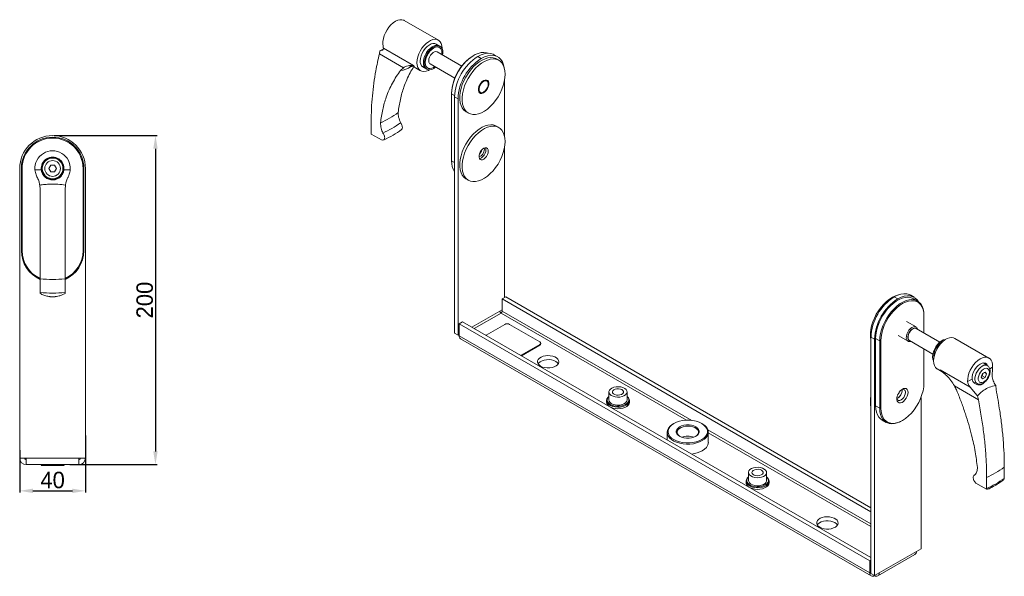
# Model space of a CAD drawing. Header units: millimetres. Extents: x -1094 to 153, y 294 to 767.
# Tile 2 of 2: x -446 to 153, y 429 to 767. Entities that reach past the tile are written whole.
import ezdxf

# ---------------------------------------------------------------- set-up
doc = ezdxf.new("R2010")
doc.units = ezdxf.units.MM
doc.header["$PDSIZE"] = -1
doc.dimstyles.new('ISO-25', dxfattribs={"dimtxt": 2.5, "dimasz": 2.5, "dimexe": 1.25, "dimexo": 0.625, "dimtad": 1, "dimtxsty": 'Standard', "dimcen": 2.5, "dimadec": 0, "dimazin": 0, "dimtfac": 1, "dimtmove": 0, "dimatfit": 3, "dimfxl": 0, "dimarcsym": 0})

# ---------------------------------------------------------------- blocks, each defined once
blk = doc.blocks.new('*D7')
at = {"color": 0, "lineweight": -2}
for p, q in [((-424.94, 697.07), (-362.42, 697.07)), ((-363.42, 689.07), (-363.42, 505.07)), ((-415.46, 497.07), (-362.42, 497.07))]:
    blk.add_line(p, q, dxfattribs=at)
at = {"color": 0}
for points in [[(-364.75, 689.07), (-362.08, 689.07), (-363.42, 697.07)], [(-364.75, 505.07), (-362.08, 505.07), (-363.42, 497.07)]]:
    blk.add_solid(points, dxfattribs=at)
at = {"layer": 'Defpoints', "color": 0}
for p in [(-425.94, 697.07), (-416.46, 497.07), (-363.42, 497.07)]:
    blk.add_point(p, dxfattribs=at)
at = {"color": 0, "insert": (-369.94, 597.07), "char_height": 10, "attachment_point": 5, "rotation": 90}
blk.add_mtext('200', dxfattribs=at)
blk = doc.blocks.new('*D8')
at = {"color": 0, "lineweight": -2}
for p, q in [((-405.94, 514.82), (-405.94, 480.12)), ((-445.94, 505.75), (-445.94, 480.12)), ((-437.94, 481.12), (-413.94, 481.12))]:
    blk.add_line(p, q, dxfattribs=at)
at = {"color": 0}
for points in [[(-437.94, 482.46), (-437.94, 479.79), (-445.94, 481.12)], [(-413.94, 482.46), (-413.94, 479.79), (-405.94, 481.12)]]:
    blk.add_solid(points, dxfattribs=at)
at = {"layer": 'Defpoints', "color": 0}
for p in [(-405.94, 515.82), (-445.94, 506.75), (-405.94, 481.12)]:
    blk.add_point(p, dxfattribs=at)
at = {"color": 0, "insert": (-425.94, 487.65), "char_height": 10, "attachment_point": 5}
blk.add_mtext('40', dxfattribs=at)

msp = doc.modelspace()

# ---------------------------------------------------------------- linework, layer by layer
at = {"color": 7, "linetype": 'Continuous', "lineweight": 15}
for p, q in [((-191.47, 755.06), (-212.19, 767.02)), ((-227.29, 746.71), (-227.03, 748.57)), ((-227.03, 748.57), (-225.1, 749.55)), ((-224.91, 750.09), (-206.66, 739.56)), ((-190.37, 751.25), (-192.85, 752.68)), ((-190.94, 751.57), (-192.85, 752.68)), ((-212.72, 738.31), (-227.29, 746.71)), ((-177.24, 739.28), (-192.27, 747.96)), ((-169.98, 745.75), (-170.33, 745.54)), ((-167.5, 745.14), (-165.38, 743.91)), ((-155.38, 744.9), (-157.5, 746.13)), ((-154.72, 742.79), (-156.13, 743.6)), ((-214.45, 736.65), (-212.72, 738.31)), ((-205.31, 738.22), (-202.22, 736.44)), ((-200.85, 738.82), (-198.37, 737.39)), ((-200.85, 738.82), (-198.94, 737.72)), ((-196.47, 740.68), (-181.44, 732)), ((-151.24, 730.63), (-151.24, 696.77)), ((-183.41, 722.48), (-183.41, 722.89)), ((-183.41, 722.48), (-183.41, 681.65)), ((-179.52, 719.42), (-181.64, 720.64)), ((-181.64, 720.64), (-181.64, 576.93)), ((-179.52, 719.42), (-179.52, 575.71)), ((-174.63, 711.56), (-173.22, 710.74)), ((-232.27, 698.43), (-232.27, 705.23)), ((-154.72, 701.96), (-156.13, 702.78)), ((-232.22, 697.94), (-232.27, 698.43)), ((-225.72, 694.18), (-232.22, 697.94)), ((-224.54, 694.47), (-225.72, 694.18)), ((-163.51, 688.74), (-163.58, 689.4)), ((-151.24, 689.8), (-151.24, 598.57)), ((-445.94, 677.07), (-445.94, 501.07)), ((-444.44, 677.07), (-444.94, 677.07)), ((-444.94, 627.07), (-444.94, 677.07)), ((-444.44, 677.07), (-444.44, 627.07)), ((-427.1, 679.07), (-428.25, 677.07)), ((-428.25, 677.07), (-427.1, 675.07)), ((-424.79, 679.07), (-427.1, 679.07)), ((-423.63, 677.07), (-424.79, 679.07)), ((-424.79, 675.07), (-423.63, 677.07)), ((-407.44, 627.07), (-407.44, 677.07)), ((-406.94, 677.07), (-407.44, 677.07)), ((-406.94, 677.07), (-406.94, 627.07)), ((-405.94, 677.07), (-405.94, 501.07)), ((-436.66, 676.27), (-432.82, 676.27)), ((-427.1, 675.07), (-424.79, 675.07)), ((-419.06, 676.27), (-415.22, 676.27)), ((-174.63, 670.73), (-173.22, 669.92)), ((-433.76, 667), (-433.54, 664.33)), ((-418.34, 664.33), (-418.13, 667)), ((-444.44, 627.07), (-444.94, 627.07)), ((-406.94, 627.07), (-407.44, 627.07)), ((-433.54, 609.99), (-433.54, 601.67)), ((-418.34, 601.67), (-418.34, 609.99)), ((-433.54, 601.67), (-433.54, 601.1)), ((-418.34, 601.1), (-418.34, 601.67)), ((-150.53, 598.98), (-152.65, 597.75)), ((71.5, 470.8), (-150.53, 598.98)), ((85.64, 599), (87.76, 597.78)), ((97.76, 598.77), (95.64, 599.99)), ((71.5, 468.35), (-152.65, 597.75)), ((-152.65, 597.75), (-152.65, 590.4)), ((99.74, 596.47), (97.26, 597.9)), ((-154.07, 590.4), (-152.65, 591.22)), ((103.67, 587.77), (103.67, 587.36)), ((103.67, 577.11), (103.67, 587.36)), ((-178.82, 582.65), (-176.69, 583.87)), ((70.79, 438.55), (-178.82, 582.65)), ((-178.82, 582.65), (-178.82, 575.3)), ((71.5, 440.59), (-176.69, 583.87)), ((-162.36, 575.78), (-151.04, 582.31)), ((-148.22, 582.31), (-129.83, 571.7)), ((99, 580.73), (93.09, 584.14)), ((-181.64, 576.93), (-179.52, 575.71)), ((-179.52, 575.71), (-178.82, 576.12)), ((70.79, 431.2), (-178.82, 575.3)), ((-162.51, 575.68), (-162.36, 575.78)), ((88.09, 575.48), (94, 572.07)), ((113.33, 571.54), (99.06, 579.78)), ((-177.99, 573.47), (71.62, 429.37)), ((-129.83, 570.07), (-141.14, 563.54)), ((-129.83, 569.66), (-140.95, 563.24)), ((-129.83, 569.66), (-129.83, 570.07)), ((-129.24, 570.48), (-129.24, 570.88)), ((73.62, 573.28), (71.5, 574.51)), ((71.5, 430.79), (71.5, 574.51)), ((73.62, 429.57), (73.62, 573.28)), ((76.8, 572.26), (74.33, 573.69)), ((74.33, 573.69), (74.33, 532.86)), ((77.51, 572.26), (76.8, 572.26)), ((76.8, 531.43), (76.8, 572.26)), ((77.51, 572.26), (77.51, 531.43)), ((94.86, 572.5), (109.13, 564.26)), ((143.2, 561.85), (122.48, 573.81)), ((-141.14, 563.54), (-141.32, 563.45)), ((103.67, 546.54), (103.67, 567.41)), ((142.34, 557.19), (139.83, 558.86)), ((111.73, 555.19), (114.82, 553.41)), ((113.47, 554.75), (131.72, 544.21)), ((139.27, 552.4), (138.46, 550.3)), ((138.66, 550.82), (139.14, 551.1)), ((139.14, 551.1), (139.75, 552.68)), ((139.14, 551.1), (140.91, 550.08)), ((140.91, 553.34), (139.27, 552.4)), ((140.31, 553), (141.72, 552.18)), ((141.72, 552.18), (140.91, 553.34)), ((140.91, 550.08), (141.72, 552.18)), ((136.8, 536.53), (122.24, 544.94)), ((130.25, 547.52), (132.96, 549.08)), ((133.49, 547.58), (136.06, 546.31)), ((138.46, 550.3), (139.27, 549.13)), ((139.27, 549.13), (140.91, 550.08)), ((147.55, 542.74), (147.29, 545.24)), ((-87.8, 541.26), (-87.8, 536.36)), ((-76.8, 536.36), (-76.8, 541.26)), ((90.42, 542.15), (90.36, 542.75)), ((136.24, 538.86), (136.8, 536.53)), ((-89.3, 536.02), (-89.3, 535.09)), ((-75.3, 535.09), (-75.3, 536.02)), ((76.8, 531.43), (74.33, 532.86)), ((101.91, 445.9), (101.91, 537.93)), ((77.51, 531.43), (76.8, 531.43)), ((-48.36, 522.03), (-48.71, 521.82)), ((-31.03, 521.82), (-31.38, 522.03)), ((78.26, 524.16), (80.74, 522.73)), ((90.24, 523.68), (90.59, 523.88)), ((-52.37, 516.72), (-52.37, 512.1)), ((-27.37, 510.6), (-27.37, 516.72)), ((-441.94, 501.07), (-445.94, 501.07)), ((-409.94, 501.07), (-441.94, 501.07)), ((-441.94, 497.07), (-441.94, 501.07)), ((-409.94, 497.07), (-441.94, 497.07)), ((-432.49, 497.07), (-432.94, 496.62)), ((-418.94, 496.62), (-419.39, 497.07)), ((-405.94, 501.07), (-409.94, 501.07)), ((-409.94, 501.07), (-409.94, 497.07)), ((-429.77, 496.62), (-432.94, 496.62)), ((-418.94, 496.62), (-429.77, 496.62)), ((-2.94, 492.27), (-2.94, 487.37)), ((8.06, 487.37), (8.06, 492.27)), ((134.76, 490.94), (134.35, 490.76)), ((134.38, 490.7), (134.69, 490.82)), ((152.53, 488.69), (152.53, 495.49)), ((-4.44, 487.04), (-4.44, 486.11)), ((9.56, 486.11), (9.56, 487.04)), ((135.23, 485.81), (134.06, 487.46)), ((141.73, 482.06), (135.23, 485.81)), ((141.79, 489.29), (141.79, 482.49)), ((152.48, 488.26), (152.53, 488.69)), ((141.79, 482.49), (141.73, 482.06)), ((76.45, 431.2), (99.08, 444.27)), ((99.08, 444.27), (101.91, 445.9)), ((70.79, 438.55), (71.5, 438.96)), ((70.79, 431.2), (70.79, 438.55)), ((75.62, 429.37), (98.25, 442.43)), ((73.62, 429.57), (76.45, 431.2)), ((71.5, 430.79), (73.62, 429.57)), ((73.62, 429.57), (73.62, 429.57))]:
    msp.add_line(p, q, dxfattribs=at)
at = {"color": 8, "linetype": 'Continuous', "lineweight": 15}
for p, q in [((-183.41, 722.48), (-181.63, 721.45)), ((-183.41, 681.65), (-181.64, 680.63)), ((-171.04, 580.61), (-154.07, 590.4)), ((-169.62, 579.79), (-153.36, 589.18)), ((-153.36, 589.18), (-40.54, 524.05)), ((-37.49, 523.92), (-152.65, 590.4)), ((-141.14, 563.35), (-141.14, 563.54)), ((143.68, 555.27), (145.41, 556.27)), ((71.5, 461), (-27.65, 518.24)), ((-27.37, 516.44), (71.5, 459.37)), ((71.5, 431.61), (70.79, 431.2))]:
    msp.add_line(p, q, dxfattribs=at)
at = {"color": 7, "linetype": 'Continuous', "lineweight": 15, "flags": 128}
for points in [[(-212.19, 767.02), (-212.49, 767.17), (-213.6, 767.49), (-214.85, 767.47), (-216.18, 767.14), (-217.56, 766.49), (-218.95, 765.54), (-220.28, 764.34), (-221.53, 762.91), (-222.64, 761.31), (-223.58, 759.59), (-224.33, 757.81), (-224.85, 756.02), (-225.12, 754.29), (-225.15, 752.68)], [(-189.25, 750.04), (-189.25, 750.14), (-189.37, 751.67), (-189.76, 753.01), (-190.38, 754.1), (-191.23, 754.9), (-192.27, 755.4), (-193.46, 755.56), (-194.77, 755.39), (-196.15, 754.89), (-197.55, 754.08), (-198.93, 752.99), (-200.23, 751.65), (-201.43, 750.11), (-202.46, 748.42), (-203.31, 746.64), (-203.93, 744.83), (-204.32, 743.05), (-204.45, 741.36), (-204.45, 741.36)], [(-192.85, 752.68), (-193.67, 752.99), (-194.75, 753.02), (-195.93, 752.72), (-197.15, 752.09), (-198.36, 751.17), (-199.5, 749.99), (-200.51, 748.61), (-201.35, 747.1), (-201.98, 745.53), (-202.37, 743.96), (-202.5, 742.48)], [(-190.94, 751.57), (-191.76, 751.88), (-192.84, 751.92), (-194.02, 751.62), (-195.24, 750.99), (-196.45, 750.07), (-197.59, 748.89), (-198.6, 747.51), (-199.44, 746), (-200.07, 744.42), (-200.46, 742.86), (-200.59, 741.38)], [(-188.87, 745.99), (-188.72, 747.43), (-188.82, 748.78), (-189.18, 749.92), (-189.79, 750.8), (-190.61, 751.37), (-191.61, 751.61), (-192.73, 751.52), (-193.94, 751.08), (-195.16, 750.33), (-196.34, 749.3), (-197.44, 748.04), (-198.39, 746.6), (-199.15, 745.06), (-199.69, 743.48), (-199.98, 741.94), (-200.01, 740.51), (-199.77, 739.26), (-199.28, 738.24), (-198.57, 737.51), (-197.65, 737.1), (-196.59, 737.03), (-195.42, 737.3), (-194.2, 737.89), (-192.98, 738.79), (-192.98, 738.79)], [(-189.35, 746.27), (-189.28, 747.26), (-189.41, 748.49), (-189.78, 749.52), (-190.39, 750.28), (-191.2, 750.75), (-192.16, 750.89), (-193.24, 750.7), (-194.37, 750.2), (-195.5, 749.4), (-196.58, 748.34), (-197.55, 747.08), (-198.35, 745.69), (-198.96, 744.22), (-199.34, 742.76), (-199.46, 741.38), (-199.46, 741.38)], [(-192.27, 747.96), (-192.95, 748.15), (-193.78, 748.02), (-194.66, 747.56), (-195.52, 746.82), (-196.28, 745.85), (-196.86, 744.75), (-197.23, 743.6), (-197.34, 742.52), (-197.19, 741.61), (-196.79, 740.93), (-196.47, 740.68)], [(-161.24, 747.06), (-162.23, 747.38), (-163.8, 747.58), (-165.48, 747.45), (-167.24, 747), (-169.06, 746.24), (-170.89, 745.18), (-172.71, 743.85), (-174.48, 742.26), (-176.16, 740.44), (-177.72, 738.44), (-179.15, 736.28), (-180.4, 734.01), (-181.46, 731.67), (-182.3, 729.3), (-182.91, 726.95), (-183.29, 724.66), (-183.41, 722.48)], [(-174.63, 711.56), (-174.79, 711.66), (-175.96, 712.59), (-176.93, 713.82), (-177.67, 715.32), (-178.18, 717.05), (-178.43, 719), (-178.43, 721.1), (-178.18, 723.34), (-177.67, 725.65), (-176.93, 728.01), (-175.96, 730.35), (-174.79, 732.64), (-173.43, 734.84), (-171.92, 736.89), (-170.28, 738.76), (-168.55, 740.41), (-166.75, 741.82), (-164.92, 742.94), (-163.11, 743.77), (-161.34, 744.28), (-159.65, 744.47), (-158.07, 744.33), (-156.63, 743.86), (-156.13, 743.6)], [(-150.88, 734.32), (-151.01, 732.14), (-151.39, 729.86), (-152.02, 727.52), (-152.87, 725.17), (-153.95, 722.84), (-155.21, 720.59), (-156.65, 718.47), (-158.23, 716.5), (-159.92, 714.73), (-161.69, 713.2), (-163.51, 711.93), (-165.33, 710.95), (-167.13, 710.28), (-168.87, 709.93), (-170.51, 709.91), (-172.02, 710.21), (-173.38, 710.84), (-174.55, 711.78), (-175.52, 713.01), (-176.26, 714.5), (-176.76, 716.24), (-177.02, 718.18), (-177.02, 720.29), (-176.76, 722.52), (-176.26, 724.84), (-175.52, 727.19), (-174.55, 729.54), (-173.38, 731.83), (-172.02, 734.02), (-170.51, 736.07), (-168.87, 737.94), (-167.13, 739.6), (-165.33, 741), (-163.51, 742.13), (-161.69, 742.95), (-159.92, 743.47), (-158.23, 743.65), (-156.65, 743.51), (-155.21, 743.04), (-153.95, 742.26), (-152.87, 741.18), (-152.02, 739.81), (-151.39, 738.19), (-151.01, 736.35), (-150.88, 734.32)], [(-167.5, 745.14), (-165.49, 746.13), (-163.52, 746.78), (-161.63, 747.05), (-159.86, 746.96), (-158.24, 746.5), (-157.5, 746.13)], [(-151.43, 738.32), (-151.81, 740.02), (-152.52, 741.79), (-153.48, 743.28), (-154.69, 744.45), (-156.12, 745.27), (-157.73, 745.73), (-159.51, 745.83), (-161.4, 745.55), (-163.37, 744.91), (-165.38, 743.91)], [(-204.45, 741.36), (-204.32, 739.82), (-203.93, 738.48), (-203.31, 737.4), (-202.46, 736.59), (-201.43, 736.1), (-200.23, 735.93), (-198.93, 736.1), (-197.55, 736.6), (-196.76, 737.02)], [(-199.46, 741.38), (-199.34, 740.15), (-198.96, 739.12), (-198.35, 738.36), (-197.55, 737.89), (-196.58, 737.75), (-195.5, 737.93), (-194.37, 738.44), (-193.55, 738.99)], [(-163.19, 723.65), (-162.35, 724.54), (-161.64, 725.6), (-161.12, 726.76), (-160.84, 727.91), (-160.8, 728.98), (-161.02, 729.86), (-161.48, 730.5), (-162.15, 730.83), (-162.95, 730.83), (-163.85, 730.51), (-164.75, 729.88), (-165.58, 729), (-166.29, 727.93), (-166.81, 726.78), (-167.1, 725.62), (-167.13, 724.55), (-166.91, 723.67), (-166.45, 723.03), (-165.79, 722.7), (-164.98, 722.7), (-164.09, 723.02), (-163.19, 723.65)], [(-161.14, 728.4), (-161.26, 727.36), (-161.63, 726.28), (-162.2, 725.23), (-162.93, 724.32), (-163.75, 723.63), (-164.6, 723.22), (-165.38, 723.12), (-166.04, 723.35), (-166.51, 723.88), (-166.76, 724.66), (-166.76, 725.64), (-166.51, 726.71), (-166.04, 727.79), (-165.38, 728.78), (-164.6, 729.59), (-163.75, 730.14), (-162.93, 730.4), (-162.2, 730.34), (-161.63, 729.95), (-161.26, 729.29), (-161.14, 728.4)], [(-174.63, 670.73), (-174.79, 670.83), (-175.96, 671.77), (-176.93, 673), (-177.67, 674.49), (-178.18, 676.23), (-178.43, 678.17), (-178.43, 680.28), (-178.18, 682.51), (-177.67, 684.83), (-176.93, 687.18), (-175.96, 689.52), (-174.79, 691.82), (-173.43, 694.01), (-171.92, 696.06), (-170.28, 697.93), (-168.55, 699.59), (-166.75, 700.99), (-164.92, 702.12), (-163.11, 702.94), (-161.34, 703.46), (-159.65, 703.64), (-158.07, 703.5), (-156.63, 703.03), (-156.13, 702.78)], [(-150.88, 693.49), (-151.01, 691.31), (-151.39, 689.03), (-152.02, 686.69), (-152.87, 684.34), (-153.95, 682.01), (-155.21, 679.77), (-156.65, 677.64), (-158.23, 675.67), (-159.92, 673.91), (-161.69, 672.37), (-163.51, 671.11), (-165.33, 670.13), (-167.13, 669.45), (-168.87, 669.1), (-170.51, 669.08), (-172.02, 669.39), (-173.38, 670.01), (-174.55, 670.95), (-175.52, 672.18), (-176.26, 673.68), (-176.76, 675.41), (-177.02, 677.35), (-177.02, 679.46), (-176.76, 681.69), (-176.26, 684.01), (-175.52, 686.36), (-174.55, 688.71), (-173.38, 691), (-172.02, 693.19), (-170.51, 695.25), (-168.87, 697.12), (-167.13, 698.77), (-165.33, 700.17), (-163.51, 701.3), (-161.69, 702.13), (-159.92, 702.64), (-158.23, 702.83), (-156.65, 702.69), (-155.21, 702.22), (-153.95, 701.43), (-152.87, 700.35), (-152.02, 698.98), (-151.39, 697.36), (-151.01, 695.52), (-150.88, 693.49)], [(-161.14, 687.57), (-161.26, 686.54), (-161.63, 685.45), (-162.2, 684.4), (-162.93, 683.49), (-163.75, 682.8), (-164.6, 682.39), (-165.38, 682.29), (-166.04, 682.52), (-166.51, 683.05), (-166.76, 683.84), (-166.76, 684.81), (-166.51, 685.88), (-166.04, 686.96), (-165.38, 687.95), (-164.6, 688.76), (-163.75, 689.32), (-162.93, 689.58), (-162.2, 689.51), (-161.63, 689.13), (-161.26, 688.46), (-161.14, 687.57)], [(-162.55, 688.39), (-162.68, 687.35), (-163.04, 686.26), (-163.62, 685.22), (-164.35, 684.31), (-165.17, 683.62), (-166.01, 683.21), (-166.54, 683.11)], [(-162.8, 689.59), (-162.68, 689.28), (-162.55, 688.39)], [(87.97, 600.12), (86.39, 599.63), (84.57, 598.79), (82.75, 597.64), (80.96, 596.22), (79.23, 594.56), (77.59, 592.67), (76.09, 590.61), (74.74, 588.41), (73.58, 586.11), (72.63, 583.77), (71.9, 581.41), (71.41, 579.1), (71.17, 576.87), (71.19, 574.78), (71.46, 572.85), (71.5, 572.65)], [(97.26, 597.9), (96.93, 598.08), (95.51, 598.59), (93.94, 598.79), (92.26, 598.66), (90.5, 598.21), (88.68, 597.45), (86.85, 596.39), (85.03, 595.06), (83.26, 593.47), (81.58, 591.65), (80.02, 589.65), (78.59, 587.49), (77.34, 585.22), (76.28, 582.88), (75.44, 580.51), (74.83, 578.16), (74.45, 575.87), (74.33, 573.69)], [(85.64, 599), (87.66, 600), (89.63, 600.64), (91.52, 600.92), (93.29, 600.82), (94.9, 600.36), (95.64, 599.99)], [(100.44, 596), (99.66, 597.14), (98.45, 598.31), (97.03, 599.13), (95.41, 599.6), (93.64, 599.69), (91.75, 599.41), (89.78, 598.77), (87.76, 597.78)], [(76.8, 572.26), (76.93, 574.45), (77.3, 576.73), (77.92, 579.08), (78.76, 581.45), (79.82, 583.79), (81.07, 586.06), (82.49, 588.22), (84.06, 590.22), (85.74, 592.04), (87.51, 593.63), (89.32, 594.97), (91.16, 596.02), (92.97, 596.78), (94.74, 597.23), (96.42, 597.36), (97.99, 597.16), (99.41, 596.65), (100.66, 595.82), (101.72, 594.7), (102.56, 593.31), (103.18, 591.67), (103.55, 589.81), (103.67, 587.77)], [(103.67, 587.36), (103.54, 589.44), (103.14, 591.31), (102.49, 592.96), (101.6, 594.33), (100.48, 595.41), (99.16, 596.17), (97.66, 596.6), (96.03, 596.69), (94.28, 596.43), (92.45, 595.84), (90.59, 594.92), (88.73, 593.69), (86.91, 592.18), (85.16, 590.42), (83.52, 588.44), (82.03, 586.28), (80.71, 584), (79.59, 581.63), (78.69, 579.22), (78.04, 576.82), (77.64, 574.49), (77.51, 572.26)], [(95.75, 571.98), (95.17, 571.85), (94.34, 571.93), (93.66, 572.33), (93.2, 573.03), (92.98, 573.99), (93.02, 575.12), (93.32, 576.35), (93.85, 577.59), (94.58, 578.73), (95.46, 579.71), (96.41, 580.43), (97.36, 580.86), (97.36, 580.86)], [(97.71, 580.02), (96.84, 579.62), (95.98, 578.94), (95.2, 578.04), (94.56, 576.98), (94.11, 575.85), (93.9, 574.74), (93.93, 573.75), (94.21, 572.96), (94.71, 572.42), (95.39, 572.18), (95.42, 572.17)], [(94.86, 572.5), (94.73, 572.58), (94.25, 573.16), (94.01, 574.01), (94.03, 575.04), (94.31, 576.17), (94.83, 577.3), (95.53, 578.33), (96.36, 579.16), (97.25, 579.72), (98.11, 579.96), (98.86, 579.87), (99.06, 579.78)], [(109.51, 560.21), (109.14, 561.21), (108.98, 562.52), (109.08, 563.99), (109.45, 565.54), (110.05, 567.12), (110.87, 568.64), (111.87, 570.04), (113, 571.24), (114.2, 572.19), (115.42, 572.86), (116.61, 573.19), (117.03, 573.23)], [(111.73, 555.19), (111.49, 555.35), (110.65, 556.15), (110.02, 557.24), (109.64, 558.58), (109.51, 560.12), (109.64, 561.8), (110.02, 563.58), (110.65, 565.39), (111.49, 567.18), (112.53, 568.87), (113.72, 570.41), (115.03, 571.75), (116.41, 572.84), (117.81, 573.65), (119.19, 574.15), (120.5, 574.32), (121.69, 574.15), (122.48, 573.81)], [(-129.32, 556.93), (-128.13, 556.39), (-126.77, 556.02), (-125.29, 555.84), (-123.78, 555.87), (-122.32, 556.1), (-120.99, 556.51), (-119.87, 557.09), (-119, 557.8), (-118.44, 558.61), (-118.22, 559.47), (-118.36, 560.34), (-118.83, 561.17), (-119.62, 561.91), (-120.69, 562.53), (-121.97, 562.98), (-123.41, 563.26), (-124.91, 563.33), (-126.4, 563.21), (-127.81, 562.89), (-129.04, 562.39), (-130.05, 561.74), (-130.76, 560.97), (-131.15, 560.13), (-131.2, 559.26), (-130.89, 558.4), (-130.25, 557.61), (-129.32, 556.93)], [(-130.87, 558.36), (-130.44, 558.91), (-129.58, 559.63), (-128.45, 560.21), (-127.12, 560.62), (-125.66, 560.85), (-124.16, 560.87), (-122.68, 560.7), (-121.31, 560.33), (-120.13, 559.79)], [(-120.13, 559.79), (-119.19, 559.1), (-118.58, 558.36)], [(130.25, 547.52), (130.27, 549.13), (130.55, 550.86), (131.06, 552.65), (131.81, 554.43), (132.75, 556.15), (133.86, 557.75), (135.11, 559.17), (136.45, 560.38), (137.83, 561.32), (139.21, 561.97), (140.54, 562.31), (141.79, 562.32), (142.9, 562.01), (143.85, 561.38), (144.59, 560.46), (145.11, 559.27), (145.38, 557.86), (145.41, 556.27)], [(132.96, 549.08), (132.97, 550.44), (133.25, 551.93), (133.8, 553.45), (134.59, 554.92), (135.56, 556.25), (136.66, 557.36), (137.83, 558.2), (139, 558.71), (140.1, 558.87), (141.07, 558.66), (141.85, 558.1), (142.4, 557.21), (142.42, 557.16)], [(143.48, 553.19), (143.35, 554.18), (142.98, 554.94), (142.4, 555.43), (141.65, 555.61), (140.78, 555.46), (139.86, 555.01), (138.96, 554.27), (138.14, 553.31), (137.46, 552.19), (136.98, 551), (136.74, 549.83), (136.74, 548.77), (136.98, 547.89), (137.46, 547.25), (138.14, 546.92), (138.96, 546.9), (139.86, 547.2), (140.78, 547.81), (141.65, 548.67), (142.4, 549.71), (142.98, 550.88), (143.35, 552.07), (143.48, 553.19)], [(77.51, 531.43), (77.64, 529.36), (78.04, 527.48), (78.69, 525.84), (79.59, 524.47), (80.71, 523.39), (82.03, 522.62), (83.52, 522.19), (85.16, 522.11), (86.91, 522.36), (88.73, 522.96), (90.59, 523.88), (92.45, 525.11), (94.28, 526.62), (96.03, 528.38), (97.66, 530.36), (99.16, 532.51), (100.48, 534.8), (101.6, 537.17), (102.49, 539.58), (103.14, 541.98), (103.54, 544.31), (103.67, 546.54)], [(-83.42, 544.36), (-81.99, 544.43), (-80.58, 544.27), (-79.29, 543.91), (-78.2, 543.37), (-77.39, 542.69), (-76.91, 541.91), (-76.8, 541.08), (-77.07, 540.27), (-77.69, 539.52), (-78.63, 538.89), (-79.81, 538.42), (-81.17, 538.15), (-82.6, 538.09), (-84.01, 538.24), (-85.3, 538.6), (-86.39, 539.14), (-87.2, 539.82), (-87.68, 540.6), (-87.79, 541.43), (-87.52, 542.24), (-86.9, 542.99), (-85.96, 543.62), (-84.78, 544.09), (-83.42, 544.36)], [(-82.99, 543.18), (-81.87, 543.2), (-80.8, 543.02), (-79.89, 542.64), (-79.24, 542.12), (-78.92, 541.5), (-78.97, 540.85), (-79.37, 540.25), (-80.1, 539.76), (-81.06, 539.43), (-82.15, 539.29), (-83.27, 539.37), (-84.27, 539.66), (-85.06, 540.11), (-85.55, 540.7), (-85.69, 541.34), (-85.46, 541.97), (-84.89, 542.52), (-84.04, 542.94), (-82.99, 543.18)], [(94.02, 540.97), (93.89, 539.82), (93.52, 538.62), (92.93, 537.44), (92.17, 536.38), (91.29, 535.51), (90.36, 534.9), (89.44, 534.59), (88.61, 534.61), (87.93, 534.95), (87.45, 535.59), (87.19, 536.48), (87.19, 537.56), (87.45, 538.75), (87.93, 539.95), (88.61, 541.08), (89.44, 542.05), (90.36, 542.8), (91.29, 543.27), (92.17, 543.41), (92.93, 543.23), (93.52, 542.73), (93.89, 541.96), (94.02, 540.97)], [(87.19, 537.5), (87.29, 537.03), (87.67, 536.4), (88.26, 536.06), (89, 536.05), (89.81, 536.37), (90.63, 537), (91.37, 537.86), (91.96, 538.87), (92.34, 539.94), (92.47, 540.97)], [(-76.8, 538.52), (-76.75, 538.48), (-75.94, 537.71), (-75.44, 536.85), (-75.3, 535.95), (-75.5, 535.05), (-76.04, 534.2), (-76.9, 533.45), (-78.03, 532.82), (-79.37, 532.35), (-80.86, 532.07), (-82.42, 531.98), (-83.97, 532.1), (-85.44, 532.41), (-86.76, 532.91), (-87.84, 533.56), (-88.65, 534.33), (-89.15, 535.19), (-89.29, 536.09), (-89.09, 536.99), (-88.55, 537.84), (-87.8, 538.52)], [(-76.8, 536.36), (-76.8, 536.18), (-77.07, 535.37), (-77.69, 534.62), (-78.63, 533.99), (-79.81, 533.52), (-81.17, 533.25), (-82.6, 533.19), (-84.01, 533.34), (-85.3, 533.7), (-86.39, 534.24), (-87.2, 534.92), (-87.68, 535.7), (-87.8, 536.36)], [(-75.3, 535.06), (-75.3, 534.99), (-75.5, 534.09), (-76.04, 533.24), (-76.9, 532.48), (-78.03, 531.86), (-79.37, 531.39), (-80.86, 531.1), (-82.42, 531.02), (-83.97, 531.14), (-85.44, 531.45), (-86.69, 531.91)], [(74.33, 532.86), (74.45, 530.82), (74.83, 528.96), (75.44, 527.32), (76.28, 525.93), (77.34, 524.81), (78.26, 524.16)], [(90.24, 523.68), (89.32, 523.18), (87.51, 522.42), (85.74, 521.97), (84.06, 521.85), (82.49, 522.04), (81.07, 522.56), (79.82, 523.38), (78.76, 524.5), (77.92, 525.89), (77.3, 527.54), (76.93, 529.39), (76.8, 531.43)], [(-31.03, 511.62), (-32.65, 510.83), (-34.48, 510.21), (-36.46, 509.78), (-38.54, 509.55), (-40.66, 509.52), (-42.76, 509.7), (-44.77, 510.09), (-46.65, 510.66), (-48.32, 511.41), (-49.76, 512.31), (-50.91, 513.34), (-51.74, 514.46), (-52.23, 515.65), (-52.37, 516.88), (-52.14, 518.09), (-51.56, 519.27), (-50.65, 520.37), (-49.43, 521.37), (-48.71, 521.82)], [(-31.38, 512.23), (-30.04, 513.16), (-28.99, 514.2), (-28.28, 515.34), (-27.91, 516.53), (-27.91, 517.73), (-28.28, 518.92), (-28.99, 520.06), (-30.04, 521.1), (-31.38, 522.03), (-32.99, 522.81), (-34.8, 523.41), (-36.76, 523.82), (-38.82, 524.03), (-40.91, 524.03), (-42.97, 523.82), (-44.94, 523.41), (-46.75, 522.81), (-48.35, 522.03), (-49.7, 521.1), (-50.74, 520.06), (-51.46, 518.92), (-51.82, 517.73), (-51.82, 516.53), (-51.46, 515.34), (-50.74, 514.2), (-49.7, 513.16), (-48.35, 512.23), (-46.75, 511.46), (-44.94, 510.85), (-42.97, 510.44), (-40.91, 510.23), (-38.82, 510.23), (-36.76, 510.44), (-34.8, 510.85), (-32.99, 511.46), (-31.38, 512.23)], [(-34.92, 514.27), (-36.14, 513.71), (-37.56, 513.32), (-39.09, 513.12), (-40.65, 513.12), (-42.18, 513.32), (-43.59, 513.71), (-44.82, 514.27), (-45.8, 514.98), (-46.48, 515.8), (-46.82, 516.68), (-46.82, 517.58), (-46.48, 518.47), (-45.8, 519.28), (-44.82, 519.99), (-43.59, 520.55), (-42.18, 520.94), (-40.65, 521.15), (-39.09, 521.15), (-37.56, 520.94), (-36.14, 520.55), (-34.92, 519.99), (-33.94, 519.28), (-33.26, 518.47), (-32.91, 517.58), (-32.91, 516.68), (-33.26, 515.8), (-33.94, 514.98), (-34.92, 514.27)], [(-31.03, 521.82), (-30.66, 521.6), (-29.37, 520.64), (-28.37, 519.55), (-27.71, 518.39), (-27.39, 517.18), (-27.44, 515.96), (-27.84, 514.76), (-28.59, 513.61), (-29.66, 512.56), (-31.03, 511.62)], [(-35.1, 514.17), (-34.34, 514.75), (-33.7, 515.54), (-33.39, 516.4), (-33.44, 517.27), (-33.83, 518.11), (-34.54, 518.87), (-35.55, 519.53), (-36.78, 520.03), (-38.19, 520.35), (-39.68, 520.47), (-41.18, 520.4), (-42.62, 520.12), (-43.9, 519.67), (-44.97, 519.05), (-45.76, 518.31), (-46.23, 517.48), (-46.37, 516.61), (-46.15, 515.75), (-45.59, 514.94), (-44.72, 514.23), (-44.64, 514.17)], [(1.43, 495.38), (2.86, 495.44), (4.27, 495.29), (5.57, 494.93), (6.65, 494.39), (7.46, 493.7), (7.94, 492.92), (8.05, 492.1), (7.78, 491.28), (7.16, 490.53), (6.23, 489.91), (5.04, 489.44), (3.69, 489.16), (2.25, 489.1), (0.84, 489.25), (-0.45, 489.61), (-1.54, 490.15), (-2.35, 490.84), (-2.83, 491.62), (-2.93, 492.45), (-2.67, 493.26), (-2.05, 494.01), (-1.11, 494.64), (0.07, 495.1), (1.43, 495.38)], [(1.86, 494.19), (2.98, 494.22), (4.05, 494.03), (4.96, 493.66), (5.61, 493.13), (5.93, 492.51), (5.89, 491.87), (5.48, 491.27), (4.75, 490.77), (3.79, 490.44), (2.7, 490.31), (1.59, 490.39), (0.58, 490.67), (-0.21, 491.13), (-0.7, 491.71), (-0.84, 492.35), (-0.61, 492.98), (-0.04, 493.54), (0.82, 493.96), (1.86, 494.19)], [(8.06, 489.54), (8.11, 489.5), (8.92, 488.72), (9.41, 487.87), (9.56, 486.96), (9.35, 486.07), (8.81, 485.22), (7.95, 484.46), (6.82, 483.83), (5.48, 483.36), (3.99, 483.08), (2.43, 483), (0.88, 483.11), (-0.59, 483.43), (-1.9, 483.92), (-2.99, 484.57), (-3.8, 485.35), (-4.29, 486.21), (-4.44, 487.11), (-4.24, 488), (-3.69, 488.85), (-2.94, 489.54)], [(8.06, 487.37), (8.05, 487.2), (7.78, 486.38), (7.16, 485.64), (6.23, 485.01), (5.04, 484.54), (3.69, 484.26), (2.25, 484.2), (0.84, 484.35), (-0.45, 484.71), (-1.54, 485.25), (-2.35, 485.94), (-2.83, 486.72), (-2.94, 487.37)], [(9.56, 486.07), (9.56, 486), (9.35, 485.11), (8.81, 484.26), (7.95, 483.5), (6.82, 482.87), (5.48, 482.4), (3.99, 482.12), (2.43, 482.03), (0.88, 482.15), (-0.59, 482.47), (-1.83, 482.93)], [(40.39, 458.96), (41.57, 458.42), (42.94, 458.05), (44.42, 457.88), (45.93, 457.9), (47.38, 458.13), (48.71, 458.54), (49.84, 459.12), (50.71, 459.83), (51.26, 460.64), (51.48, 461.5), (51.35, 462.37), (50.87, 463.2), (50.08, 463.94), (49.02, 464.56), (47.73, 465.01), (46.3, 465.29), (44.79, 465.36), (43.3, 465.24), (41.9, 464.92), (40.66, 464.42), (39.66, 463.77), (38.94, 463), (38.55, 462.16), (38.51, 461.29), (38.81, 460.43), (39.45, 459.64), (40.39, 458.96)], [(38.84, 460.39), (39.26, 460.95), (40.13, 461.66), (41.26, 462.24), (42.58, 462.65), (44.04, 462.88), (45.55, 462.9), (47.03, 462.73), (48.4, 462.36), (49.58, 461.82)], [(49.58, 461.82), (50.52, 461.13), (51.13, 460.39)]]:
    msp.add_lwpolyline(points, dxfattribs=at)
at = {"color": 8, "linetype": 'Continuous', "lineweight": 15, "flags": 128}
for points in [[(-206.66, 739.56), (-205.91, 738.66), (-205.31, 738.22)], [(136.05, 546.32), (135.43, 546.79), (134.93, 547.6), (134.67, 548.65), (134.67, 549.89), (134.93, 551.24), (135.43, 552.62), (136.14, 553.96), (137.02, 555.17), (138.02, 556.19), (139.08, 556.95), (140.15, 557.42), (141.15, 557.56), (142.03, 557.36), (142.35, 557.19)], [(114.82, 553.41), (114.22, 553.85), (113.47, 554.75)], [(-76.8, 538.45), (-76.18, 537.77), (-75.78, 536.92), (-75.73, 536.04), (-76.03, 535.17), (-76.68, 534.37), (-77.62, 533.67), (-78.82, 533.13), (-80.2, 532.75), (-81.7, 532.57), (-83.23, 532.59), (-84.71, 532.82), (-86.06, 533.23), (-87.2, 533.82), (-88.09, 534.54), (-88.65, 535.36), (-88.88, 536.23), (-88.75, 537.11), (-88.28, 537.95), (-87.8, 538.45)], [(8.06, 489.47), (8.67, 488.79), (9.07, 487.93), (9.12, 487.05), (8.82, 486.19), (8.18, 485.38), (7.23, 484.69), (6.03, 484.14), (4.65, 483.76), (3.15, 483.58), (1.62, 483.61), (0.14, 483.83), (-1.21, 484.25), (-2.35, 484.83), (-3.23, 485.56), (-3.8, 486.38), (-4.03, 487.25), (-3.9, 488.13), (-3.42, 488.97), (-2.94, 489.47)]]:
    msp.add_lwpolyline(points, dxfattribs=at)
at = {"color": 7, "linetype": 'Continuous', "lineweight": 15}
for radius in [6.65, 6.5, 6.29, 4.79]:
    msp.add_circle((-425.94, 677.07), radius, dxfattribs=at)
for centre, radius, start, end in [((-198.57, 742.06), 3.96, 173.8145, 234.87333), ((-155.12, 721.66), 28.32, 122.49291, 177.51244), ((-151.06, 719.31), 30.61, 122.48717, 177.51282), ((-148.94, 718.09), 30.61, 122.48736, 177.51263), ((-196.66, 740.95), 3.96, 173.8145, 234.87333), ((-251.3, 759.85), 60.33, 294.09423, 305.90039), ((-252.9, 758.99), 66.47, 294.64107, 305.35355), ((-254.41, 758.62), 70.76, 294.96657, 305.02806), ((-425.94, 677.07), 20, 90, 180), ((-425.94, 677.07), 19, 0, 180), ((-425.94, 677.07), 18.5, 0, 180), ((-425.94, 677.07), 20, 0, 90), ((-168.86, 688.8), 5.36, 293.02349, 359.2805), ((-171.05, 690.03), 6.27, 315.34371, 344.66168), ((-425.94, 677.07), 10.75, 355.73218, 184.26782), ((-425.94, 677.07), 6.93, 353.37038, 186.62962), ((-171.8, 681.16), 11.62, 177.56588, 212.11399), ((-425.94, 627.07), 19, 180, 246.42182), ((-425.94, 627.07), 18.5, 180, 245.63033), ((-425.94, 627.07), 19, 293.57818, 0), ((-425.94, 627.07), 18.5, 294.46187, 0), ((-425.94, 677.07), 77.96, 269.04863, 270.95137), ((102.09, 573.18), 30.61, 122.48717, 177.51282), ((104.21, 571.95), 30.61, 122.48736, 177.51263), ((-152.53, 590.47), 1.54, 182.60544, 237.39511), ((-154.19, 590.47), 1.54, 302.60552, 357.39442), ((-149.63, 579.59), 3.07, 62.61021, 117.38973), ((97.98, 578.96), 2, 8.6214, 107.81413), ((-176.86, 575.08), 1.97, 173.63863, 235.04929), ((98.3, 578.48), 1.64, 35.9989, 110.88064), ((-130.14, 570.88), 0.873, 290.78241, 69.21778), ((-130.25, 570.58), 1.01, 294.37461, 354.30324), ((121.08, 562.21), 11.5, 116.39745, 183.60789), ((88.2, 535.31), 17.06, 168.19956, 191.80044), ((85.12, 542.14), 5.27, 293.44024, 6.5652), ((85.03, 542.23), 5.39, 293.98681, 359.15564), ((82.77, 543.5), 6.38, 320.68345, 339.32186), ((90.88, 541.23), 1.61, 350.34376, 116.04767), ((-85.92, 535.38), 3.39, 185.40335, 237.42125), ((-39.87, 504.02), 10.35, 69.18667, 110.81331), ((-39.87, 504.02), 10.35, 69.18648, 110.8135), ((-33.64, 511.24), 6.31, 294.47598, 354.20395), ((-39.15, 520.45), 17.02, 275.58869, 298.50718), ((-441.94, 501.07), 4, 180, 270), ((-441.94, 501.07), 1, 180, 270), ((-409.94, 501.07), 4, 270, 0), ((-409.94, 501.07), 1, 270, 0), ((-1.07, 486.39), 3.39, 185.4035, 237.42122), ((97.18, 444.02), 1.91, 303.99012, 7.32205), ((72.52, 430.92), 1.75, 170.78603, 309.20323), ((74.73, 430.92), 1.75, 230.79672, 9.21407)]:
    msp.add_arc(centre, radius, start, end, dxfattribs=at)
at = {"color": 8, "linetype": 'Continuous', "lineweight": 15}
msp.add_arc((-215.35, 748.99), 12.37, 274.15498, 305.70493, dxfattribs=at)
at = {"color": 7, "linetype": 'Continuous', "lineweight": 15}
for points, knots in [([(-227.03, 748.57), (-226.46, 748.64), (-225.32, 748.78), (-224.87, 749.56), (-224.91, 750.01), (-224.91, 750.09)], [0, 0, 0, 0, 0.452318, 0.905314, 1, 1, 1, 1]), ([(-225.15, 752.68), (-225.1, 752), (-225.02, 750.91), (-224.94, 750.32), (-224.91, 750.09)], [0, 0, 0, 0, 0.617512, 1, 1, 1, 1]), ([(-232.27, 705.23), (-232.24, 707.94), (-232.17, 713.36), (-231.63, 721.24), (-230.76, 728.91), (-229.38, 737.48), (-228.06, 743.28), (-227.29, 746.71)], [0, 0, 0, 0, 0.1825438, 0.3650893, 0.5493509, 0.7336216, 1, 1, 1, 1]), ([(-226.67, 704.78), (-226.27, 707.5), (-225.46, 712.97), (-223.54, 719.54), (-221.46, 724.85), (-219.39, 729.07), (-217.05, 733.01), (-215.32, 735.44), (-214.45, 736.65)], [0, 0, 0, 0, 0.21512, 0.432319, 0.573322, 0.714332, 0.85715, 1, 1, 1, 1]), ([(-215.92, 710.98), (-215.52, 713.7), (-214.71, 719.18), (-212.79, 725.75), (-210.7, 731.06), (-208.73, 735.14), (-207.23, 737.58), (-206.51, 738.74)], [0, 0, 0, 0, 0.255456, 0.513381, 0.680823, 0.848273, 1, 1, 1, 1]), ([(-206.66, 739.56), (-206.66, 739.56), (-207.03, 739.6), (-207.77, 739.67), (-209.14, 739.63), (-210.79, 739.36), (-212.07, 738.66), (-212.72, 738.31)], [0, 0, 0, 0, 0.001881, 0.198513, 0.394597, 0.694549, 1, 1, 1, 1]), ([(-208.75, 739.03), (-208.75, 739.02), (-208.8, 739.01), (-208.6, 739.06), (-208.12, 739.08), (-207.28, 738.99), (-206.28, 738.73), (-205.62, 738.37), (-205.32, 738.2)], [0, 0, 0, 0, 0.009857, 0.184367, 0.371024, 0.575891, 0.804742, 1, 1, 1, 1]), ([(-214.43, 704.78), (-214.89, 705.94), (-215.74, 708.09), (-215.87, 710.07), (-215.92, 710.98)], [0, 0, 0, 0, 0.543154, 1, 1, 1, 1]), ([(-226.67, 704.78), (-226.59, 703.69), (-226.44, 701.68), (-225.58, 699.55), (-225.18, 698.57)], [0, 0, 0, 0, 0.54402, 1, 1, 1, 1]), ([(-213.8, 700.68), (-213.67, 700.85), (-213.41, 701.19), (-213.31, 702.01), (-213.46, 702.95), (-213.83, 703.93), (-214.23, 704.5), (-214.43, 704.78)], [0, 0, 0, 0, 0.2005474, 0.4010729, 0.60208, 0.8031387, 1, 1, 1, 1]), ([(-225.18, 698.57), (-224.98, 698.29), (-224.58, 697.72), (-224.2, 696.74), (-224.06, 695.8), (-224.15, 694.98), (-224.41, 694.64), (-224.54, 694.47)], [0, 0, 0, 0, 0.1996, 0.399166, 0.599523, 0.800561, 1, 1, 1, 1]), ([(-435.45, 672.05), (-435.82, 672.87), (-436.42, 674.19), (-436.59, 675.69), (-436.66, 676.27)], [0, 0, 0, 0, 0.618712, 1, 1, 1, 1]), ([(-435.45, 672.05), (-435.05, 671.17), (-434.24, 669.4), (-433.89, 667.78), (-433.78, 667.13), (-433.76, 667)], [0, 0, 0, 0, 0.445325, 0.890501, 1, 1, 1, 1]), ([(-432.82, 676.27), (-432.68, 675.56), (-432.38, 674.15), (-431.17, 672.33), (-429.45, 670.88), (-427.24, 670.04), (-424.96, 670.03), (-423.01, 670.63), (-421.26, 671.75), (-419.81, 673.52), (-419.2, 675.22), (-419.07, 676.15), (-419.06, 676.27)], [0, 0, 0, 0, 0.103853, 0.207325, 0.320781, 0.444515, 0.551344, 0.641987, 0.743257, 0.863486, 0.983399, 1, 1, 1, 1]), ([(-418.13, 667), (-418.01, 667.6), (-417.79, 668.8), (-417.08, 670.78), (-416.53, 671.87), (-416.43, 672.05)], [0, 0, 0, 0, 0.452318, 0.905314, 1, 1, 1, 1]), ([(-415.22, 676.27), (-415.36, 675.34), (-415.57, 673.83), (-416.19, 672.55), (-416.43, 672.05)], [0, 0, 0, 0, 0.617512, 1, 1, 1, 1]), ([(-418.13, 667), (-419.64, 667.16), (-422.71, 667.5), (-426.94, 667.63), (-430.62, 667.33), (-432.71, 667.11), (-433.76, 667)], [0, 0, 0, 0, 0.294942, 0.594671, 0.796621, 1, 1, 1, 1]), ([(-433.54, 664.33), (-433.54, 660.67), (-433.54, 653.48), (-433.54, 642.66), (-433.54, 631.86), (-433.54, 620.96), (-433.54, 613.65), (-433.54, 609.99)], [0, 0, 0, 0, 0.205344, 0.402989, 0.600618, 0.80031, 1, 1, 1, 1]), ([(-418.34, 609.99), (-418.34, 613.34), (-418.34, 620.02), (-418.34, 630.06), (-418.34, 640.07), (-418.34, 651.54), (-418.34, 659.58), (-418.34, 664.33)], [0, 0, 0, 0, 0.1825438, 0.3650893, 0.5493509, 0.7336216, 1, 1, 1, 1]), ([(-433.54, 609.99), (-431.01, 609.78), (-425.94, 609.35), (-420.87, 609.78), (-418.34, 609.99)], [0, 0, 0, 0, 0.5, 1, 1, 1, 1]), ([(-418.34, 601.67), (-420.87, 601.48), (-425.94, 601.09), (-431.01, 601.48), (-433.54, 601.67)], [0, 0, 0, 0, 0.5, 1, 1, 1, 1]), ([(-427.24, 599.12), (-427.34, 599.13), (-427.84, 599.18), (-429.26, 599.39), (-431.27, 599.94), (-432.78, 600.71), (-433.54, 601.1)], [0, 0, 0, 0, 0.055013, 0.26936, 0.628283, 1, 1, 1, 1]), ([(-424.65, 599.12), (-424.87, 599.1), (-425.19, 599.08), (-425.77, 599.06), (-426.18, 599.07), (-426.64, 599.08), (-426.98, 599.1), (-427.18, 599.12), (-427.24, 599.12)], [0, 0, 0, 0, 0.312267, 0.445153, 0.578839, 0.700642, 0.920437, 1, 1, 1, 1]), ([(-418.34, 601.1), (-418.92, 600.79), (-420.09, 600.18), (-421.84, 599.6), (-423.24, 599.29), (-424.19, 599.16), (-424.53, 599.13), (-424.65, 599.12)], [0, 0, 0, 0, 0.284906, 0.570214, 0.816471, 0.939953, 1, 1, 1, 1]), ([(143.92, 553.81), (143.91, 554.04), (143.88, 554.65), (143.66, 555.56), (143.17, 556.43), (142.71, 556.99), (142.39, 557.15), (142.34, 557.17)], [0, 0, 0, 0, 0.1705646, 0.4498743, 0.7115266, 0.9623721, 1, 1, 1, 1]), ([(122.24, 544.94), (121.53, 546.07), (120.1, 548.34), (117.69, 550.95), (115.48, 553.06), (114.15, 554.19), (113.48, 554.74), (113.47, 554.75)], [0, 0, 0, 0, 0.302317, 0.60541, 0.80149, 0.998119, 1, 1, 1, 1]), ([(114.81, 553.39), (114.9, 553.35), (115.36, 553.13), (115.71, 552.79), (115.99, 552.53)], [0, 0, 0, 0, 0.2074364, 1, 1, 1, 1]), ([(136.05, 546.35), (136.13, 546.3), (136.49, 546.07), (137.26, 545.96), (138.26, 546.01), (139.28, 546.34), (140.31, 546.94), (141.31, 547.79), (142.2, 548.85), (142.95, 550.06), (143.51, 551.36), (143.85, 552.63), (143.9, 553.43), (143.92, 553.81)], [0, 0, 0, 0, 0.0262755, 0.1146584, 0.2025996, 0.294955, 0.3935321, 0.4961266, 0.5991231, 0.7018297, 0.8048352, 0.9088379, 1, 1, 1, 1]), ([(147.29, 545.24), (146.72, 546.15), (145.59, 547.97), (145.13, 550.43), (145.17, 551.75), (145.18, 551.98)], [0, 0, 0, 0, 0.452317, 0.905315, 1, 1, 1, 1]), ([(145.41, 556.27), (145.36, 555.43), (145.28, 554.06), (145.2, 552.55), (145.18, 551.98)], [0, 0, 0, 0, 0.617513, 1, 1, 1, 1]), ([(122.24, 544.94), (122.66, 544.13), (123.29, 542.92), (123.8, 541.69), (123.97, 541.29)], [0, 0, 0, 0, 0.67572, 1, 1, 1, 1]), ([(131.72, 544.21), (131.25, 544.85), (130.48, 545.88), (130.31, 547.06), (130.25, 547.52)], [0, 0, 0, 0, 0.618711, 1, 1, 1, 1]), ([(132.96, 549.08), (133.09, 548.55), (133.36, 547.48), (134.63, 546.25), (136.38, 545.46), (138.33, 545.48), (139.73, 546.15), (140.22, 546.85), (140.35, 547.02)], [0, 0, 0, 0, 0.1773164, 0.3539824, 0.5476944, 0.7589555, 0.9413528, 1, 1, 1, 1]), ([(147.29, 545.24), (146.01, 544.88), (143.43, 544.14), (140.33, 542.59), (138.03, 540.65), (136.84, 539.46), (136.24, 538.86)], [0, 0, 0, 0, 0.294942, 0.594671, 0.796621, 1, 1, 1, 1]), ([(136.19, 495.3), (135.78, 498.49), (134.97, 504.9), (133.05, 513.69), (130.97, 521.4), (128.91, 528), (126.57, 534.64), (124.83, 539.07), (123.97, 541.29)], [0, 0, 0, 0, 0.21512, 0.432319, 0.573322, 0.714332, 0.85715, 1, 1, 1, 1]), ([(131.72, 544.21), (132.35, 543.46), (133.59, 541.95), (135.16, 540.01), (136.06, 539.05), (136.24, 538.86)], [0, 0, 0, 0, 0.445325, 0.890498, 1, 1, 1, 1]), ([(152.53, 495.49), (152.5, 498.24), (152.43, 503.74), (151.89, 512.24), (151.02, 520.93), (149.64, 531.08), (148.33, 538.41), (147.55, 542.74)], [0, 0, 0, 0, 0.182544, 0.365089, 0.549351, 0.733622, 1, 1, 1, 1]), ([(136.8, 536.53), (137.4, 533.19), (138.59, 526.64), (140, 516.99), (141.02, 507.59), (141.66, 498.31), (141.75, 492.3), (141.79, 489.29)], [0, 0, 0, 0, 0.2053439, 0.4029886, 0.600618, 0.8003103, 1, 1, 1, 1]), ([(134.69, 490.82), (135.16, 491.45), (136.01, 492.62), (136.13, 494.46), (136.19, 495.3)], [0, 0, 0, 0, 0.543154, 1, 1, 1, 1]), ([(141.79, 489.29), (143.58, 490.15), (147.16, 491.86), (150.74, 494.28), (152.53, 495.49)], [0, 0, 0, 0, 0.5, 1, 1, 1, 1]), ([(134.06, 487.46), (133.93, 487.78), (133.67, 488.42), (133.58, 489.35), (133.71, 490.13), (134, 490.45), (134.14, 490.6)], [0, 0, 0, 0, 0.249706, 0.499383, 0.749662, 1, 1, 1, 1]), ([(152.53, 488.69), (150.74, 487.5), (147.16, 485.12), (143.58, 483.37), (141.79, 482.49)], [0, 0, 0, 0, 0.5, 1, 1, 1, 1]), ([(143.26, 482.44), (144.08, 482.86), (146.01, 483.84), (148.4, 485.24), (149.95, 486.28), (150.41, 486.59)], [0, 0, 0, 0, 0.343456, 0.808285, 1, 1, 1, 1]), ([(152.48, 488.26), (152.01, 487.8), (151.36, 487.17), (150.61, 486.72), (150.4, 486.59)], [0, 0, 0, 0, 0.734301, 1, 1, 1, 1]), ([(143.26, 482.45), (143.18, 482.4), (142.72, 482.1), (142.18, 482.07), (141.73, 482.06)], [0, 0, 0, 0, 0.164128, 1, 1, 1, 1])]:
    msp.add_open_spline(points, degree=3, knots=knots, dxfattribs=at)

# ---------------------------------------------------------------- dimensions: what is measured, and where the dimension line sits
dim = msp.add_linear_dim(base=(-363.42, 497.07), p1=(-425.94, 697.07), p2=(-416.46, 497.07), angle=90, dimstyle='ISO-25', override={"dimtxt": 10, "dimasz": 8, "dimexe": 1, "dimexo": 1, "dimgap": 1.524, "dimtoh": 1, "dimdec": 0, "dimzin": 0, "dimadec": 2, "dimtol": 0, "dimlim": 0, "dimtp": 0, "dimtm": 0, "dimtfac": 1, "dimtdec": 0, "dimtolj": 0, "dimtzin": 0})
dim.commit()
dim.dimension.update_dxf_attribs({"geometry": '*D7', "text_midpoint": (-369.94, 597.07)})
dim = msp.add_linear_dim(base=(-405.94, 481.12), p1=(-445.94, 506.75), p2=(-405.94, 515.82), dimstyle='ISO-25', override={"dimtxt": 10, "dimasz": 8, "dimexe": 1, "dimexo": 1, "dimgap": 1.524, "dimtoh": 1, "dimdec": 0, "dimzin": 0, "dimadec": 2, "dimtol": 0, "dimlim": 0, "dimtp": 0, "dimtm": 0, "dimtfac": 1, "dimtdec": 0, "dimtolj": 0, "dimtzin": 0})
dim.commit()
dim.dimension.update_dxf_attribs({"geometry": '*D8', "text_midpoint": (-425.94, 487.65)})

doc.saveas('drawing.dxf')
